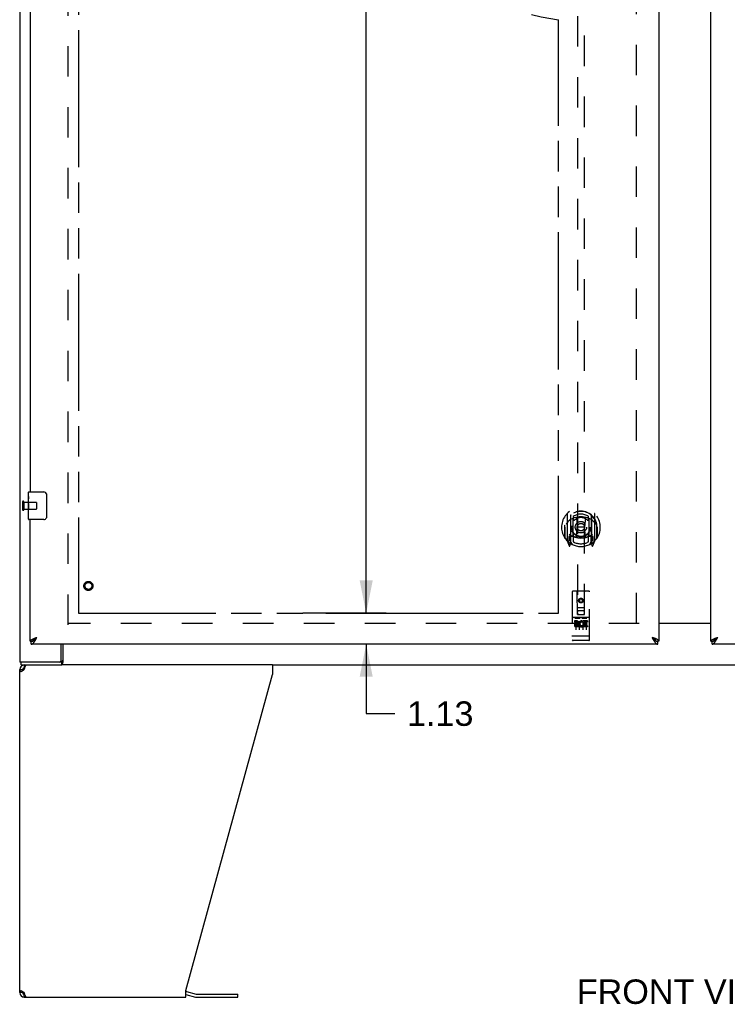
# Model space of a CAD drawing. Header units: inches. Extents: x 0 to 200, y 0 to 129.
# Tile 4 of 21: x 40 to 65, y 28 to 63. Entities that reach past the tile are written whole.
import ezdxf

# ---------------------------------------------------------------- set-up
doc = ezdxf.new("R2010")
doc.units = ezdxf.units.IN
doc.header["$LTSCALE"] = 11
doc.header["$MEASUREMENT"] = 0
doc.linetypes.add('HIDDEN', pattern=[0.2, 0.1, -0.1])
doc.linetypes.add('PHANTOM', pattern=[0.8, 0.45, -0.05, 0.1, -0.05, 0.1, -0.05])
doc.layers.get('0').update_dxf_attribs({"linetype": 'CONTINUOUS'})
for name, color, linetype in [('02___PRT_ALL_AXES', 7, 'CONTINUOUS'), ('AVAILABLE_DOOR_SPACE', 7, 'CONTINUOUS'), ('DEFAULT_2', 8, 'HIDDEN'), ('DIMENSIONS', 7, 'CONTINUOUS')]:
    doc.layers.add(name, color=color, linetype=linetype)
doc.styles.get("Standard").update_dxf_attribs({"font": 'arial.ttf'})
doc.dimstyles.new('DIMSTYLE_1', dxfattribs={"dimtxt": 0.882353, "dimasz": 1.176471, "dimexe": 0.09, "dimexo": 0.07, "dimgap": 0.0375, "dimtad": 0, "dimtih": 1, "dimtoh": 1, "dimzin": 4, "dimdsep": 46, "dimtxsty": 'Standard', "dimblk": '_FILLED', "dimblk1": '_FILLED', "dimblk2": '_FILLED', "dimcen": 0.09, "dimazin": 1, "dimtfac": 1, "dimtdec": 3, "dimtofl": 0, "dimtmove": 0, "dimatfit": 3, "dimldrblk": '_FILLED', "dimfxl": 0, "dimtolj": 1, "dimtzin": 4, "dimarcsym": 0})

# ---------------------------------------------------------------- blocks, each defined once
blk = doc.blocks.new('_FILLED')
at = {"color": 0, "linetype": 'ByBlock'}
blk.add_solid([(0, 0), (-1, 0.2), (-1, -0.2)], dxfattribs=at)
blk = doc.blocks.new('*D10')
at = {"layer": 'DIMENSIONS', "color": 2, "linetype": 'Continuous'}
for p, q in [((59.247, 77.25), (57.178, 77.25)), ((62.872, 77.25), (65.225, 77.25))]:
    blk.add_line(p, q, dxfattribs=at)
at = {"layer": 'DIMENSIONS', "color": 2, "linetype": 'Continuous', "xscale": 1.1764705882, "yscale": 1.1764705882, "zscale": 1.1764705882}
blk.add_blockref('_FILLED', (59.247, 77.25), dxfattribs=at)
at = {"layer": 'DIMENSIONS', "color": 2, "linetype": 'Continuous', "xscale": 1.1764705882, "yscale": 1.1764705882, "zscale": 1.1764705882, "rotation": 180}
blk.add_blockref('_FILLED', (62.872, 77.25), dxfattribs=at)
at = {"layer": 'DIMENSIONS', "color": 2, "linetype": 'Continuous', "insert": (56.737, 77.691), "char_height": 0.8824, "width": 2.39777, "attachment_point": 3, "line_spacing_factor": 0.9}
blk.add_mtext('3.63', dxfattribs=at)
blk = doc.blocks.new('*D11')
at = {"layer": 'DIMENSIONS', "color": 2, "linetype": 'Continuous'}
for p, q in [((53.37, 98.29), (48.791, 98.29)), ((52.311, 98.29), (52.311, 71.047)), ((52.311, 42.04), (52.311, 67.959)), ((50.852, 42.04), (53.37, 42.04))]:
    blk.add_line(p, q, dxfattribs=at)
at = {"layer": 'DIMENSIONS', "color": 2, "linetype": 'Continuous', "xscale": 1.1764705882, "yscale": 1.1764705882, "zscale": 1.1764705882}
for p, rotation in [((52.311, 98.29), 90), ((52.311, 42.04), 270)]:
    blk.add_blockref('_FILLED', p, dxfattribs=dict(at, rotation=rotation))
at = {"layer": 'DIMENSIONS', "color": 2, "linetype": 'Continuous', "insert": (52.311, 70.606), "char_height": 0.8824, "width": 3.08332, "attachment_point": 2, "line_spacing_factor": 0.9}
blk.add_mtext('56.25\\Ptyp.', dxfattribs=at)
blk = doc.blocks.new('*D12')
at = {"layer": 'DIMENSIONS', "color": 2, "linetype": 'Continuous'}
for p, q in [((52.311, 42.04), (52.311, 44.393)), ((50.852, 42.04), (53.37, 42.04)), ((52.311, 40.915), (52.311, 38.408)), ((52.311, 38.408), (53.341, 38.408))]:
    blk.add_line(p, q, dxfattribs=at)
at = {"layer": 'DIMENSIONS', "color": 2, "linetype": 'Continuous', "xscale": 1.1764705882, "yscale": 1.1764705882, "zscale": 1.1764705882}
for p, rotation in [((52.311, 42.04), 270), ((52.311, 40.915), 90)]:
    blk.add_blockref('_FILLED', p, dxfattribs=dict(at, rotation=rotation))
at = {"layer": 'DIMENSIONS', "color": 2, "linetype": 'Continuous', "insert": (53.782, 38.849), "char_height": 0.8824, "width": 2.39777, "attachment_point": 1, "line_spacing_factor": 0.9}
blk.add_mtext('1.13', dxfattribs=at)

msp = doc.modelspace()

# ---------------------------------------------------------------- linework, layer by layer
at = {"color": 3, "linetype": 'Continuous'}
for p, q in [((39.809, 100.061), (39.809, 40.269)), ((62.872, 99.311), (62.872, 41.019)), ((64.747, 41.019), (64.747, 99.311)), ((40.184, 69.665), (40.184, 46.415)), ((40.184, 41.019), (40.184, 45.415)), ((62.872, 41.68), (64.747, 41.68)), ((62.83, 40.915), (40.226, 40.915)), ((40.334, 41.125), (40.345, 41.129)), ((40.345, 41.129), (40.356, 41.133)), ((40.356, 41.133), (40.367, 41.138)), ((40.367, 41.138), (40.379, 41.142)), ((40.379, 41.142), (40.39, 41.146)), ((40.39, 41.146), (40.407, 41.153)), ((40.402, 41.107), (40.409, 41.119)), ((40.407, 41.153), (40.431, 41.161)), ((40.409, 41.119), (40.415, 41.131)), ((40.415, 41.131), (40.431, 41.161)), ((41.309, 40.331), (41.309, 40.915)), ((62.661, 41.148), (62.625, 41.161)), ((62.625, 41.161), (62.635, 41.143)), ((62.635, 41.143), (62.645, 41.125)), ((62.645, 41.125), (62.651, 41.113)), ((62.651, 41.113), (62.657, 41.101)), ((62.657, 41.101), (62.664, 41.09)), ((62.678, 41.142), (62.661, 41.148)), ((62.689, 41.138), (62.678, 41.142)), ((62.7, 41.133), (62.689, 41.138)), ((62.712, 41.129), (62.7, 41.133)), ((87.392, 40.915), (64.789, 40.915)), ((64.896, 41.125), (64.907, 41.129)), ((64.907, 41.129), (64.918, 41.133)), ((64.918, 41.133), (64.93, 41.138)), ((64.93, 41.138), (64.941, 41.142)), ((64.941, 41.142), (64.953, 41.146)), ((64.953, 41.146), (64.97, 41.153)), ((64.965, 41.107), (64.971, 41.119)), ((64.97, 41.153), (64.993, 41.161)), ((64.971, 41.119), (64.977, 41.131)), ((64.977, 41.131), (64.993, 41.161)), ((41.316, 40.269), (39.809, 40.269)), ((39.809, 28.331), (39.809, 39.998)), ((39.976, 39.998), (39.984, 40.024)), ((39.984, 40.024), (39.991, 40.05)), ((48.933, 40.165), (41.332, 40.165)), ((45.809, 28.414), (48.933, 39.824)), ((48.933, 40.165), (48.933, 39.824)), ((39.984, 28.305), (39.976, 28.331)), ((39.976, 28.165), (45.809, 28.165)), ((45.809, 28.165), (45.809, 28.414)), ((45.827, 28.367), (46.176, 28.274)), ((46.192, 28.272), (47.678, 28.272))]:
    msp.add_line(p, q, dxfattribs=at)
at = {"color": 7, "linetype": 'Continuous'}
for p, q in [((40.124, 46.254), (40.124, 46.4)), ((40.139, 46.415), (40.679, 46.415)), ((40.779, 46.315), (40.779, 45.515)), ((40.124, 45.996), (40.124, 46.03)), ((40.124, 45.799), (40.124, 45.831)), ((40.124, 45.43), (40.124, 45.569)), ((40.679, 45.415), (40.139, 45.415)), ((64.747, 41.665), (62.872, 41.665)), ((40.184, 41.019), (40.226, 41.019)), ((40.226, 40.915), (40.226, 41.019)), ((40.288, 41.035), (40.291, 41.036)), ((40.386, 41.132), (40.394, 41.138)), ((40.393, 41.12), (40.399, 41.127)), ((40.394, 41.138), (40.402, 41.143)), ((40.399, 41.127), (40.405, 41.134)), ((40.402, 41.143), (40.41, 41.148)), ((40.405, 41.134), (40.415, 41.144)), ((40.41, 41.148), (40.423, 41.156)), ((40.415, 41.144), (40.431, 41.161)), ((40.423, 41.156), (40.431, 41.161)), ((41.362, 40.915), (41.362, 40.262)), ((62.646, 41.148), (62.625, 41.161)), ((62.625, 41.161), (62.638, 41.147)), ((62.638, 41.147), (62.648, 41.137)), ((62.654, 41.143), (62.646, 41.148)), ((62.662, 41.138), (62.654, 41.143)), ((62.657, 41.127), (62.664, 41.12)), ((62.664, 41.12), (62.67, 41.113)), ((62.765, 41.036), (62.768, 41.035)), ((62.872, 41.019), (62.83, 41.019)), ((62.83, 40.915), (62.83, 41.019)), ((64.747, 41.019), (64.789, 41.019)), ((64.789, 40.915), (64.789, 41.019)), ((64.851, 41.035), (64.853, 41.036)), ((64.949, 41.132), (64.957, 41.138)), ((64.955, 41.12), (64.961, 41.127)), ((64.957, 41.138), (64.965, 41.143)), ((64.961, 41.127), (64.968, 41.134)), ((64.965, 41.143), (64.973, 41.148)), ((64.968, 41.134), (64.977, 41.144)), ((64.973, 41.148), (64.985, 41.156)), ((64.977, 41.144), (64.993, 41.161)), ((64.985, 41.156), (64.993, 41.161)), ((39.861, 40.165), (39.861, 40.269)), ((41.316, 40.269), (41.316, 40.165)), ((39.809, 39.998), (39.913, 39.998)), ((39.861, 40.165), (41.332, 40.165)), ((39.976, 40.165), (39.976, 40.061)), ((39.995, 40.061), (39.976, 40.061)), ((48.933, 40.165), (78.686, 40.165)), ((39.913, 28.331), (39.809, 28.331)), ((39.916, 28.359), (39.918, 28.369)), ((39.936, 28.284), (39.936, 28.357)), ((39.976, 28.269), (39.995, 28.269)), ((39.976, 28.165), (39.976, 28.269)), ((45.809, 28.264), (46.149, 28.173)), ((46.192, 28.168), (47.678, 28.168)), ((47.678, 28.168), (47.678, 28.272))]:
    msp.add_line(p, q, dxfattribs=at)
for points in [[(40.773, 46.351), (40.775, 46.345), (40.776, 46.34), (40.778, 46.334), (40.779, 46.327), (40.779, 46.321), (40.779, 46.315)], [(40.779, 45.515), (40.779, 45.509), (40.779, 45.502), (40.778, 45.496), (40.776, 45.49), (40.775, 45.484), (40.773, 45.479)], [(40.226, 41.019), (40.23, 41.019), (40.233, 41.019), (40.236, 41.019), (40.239, 41.02), (40.242, 41.02), (40.246, 41.02), (40.249, 41.021), (40.252, 41.022), (40.255, 41.022), (40.258, 41.023), (40.262, 41.024), (40.265, 41.025), (40.268, 41.026), (40.271, 41.027), (40.274, 41.028), (40.278, 41.03), (40.281, 41.031), (40.284, 41.033), (40.287, 41.034), (40.288, 41.035)], [(40.291, 41.036), (40.291, 41.037), (40.292, 41.04), (40.293, 41.043), (40.294, 41.045), (40.296, 41.048), (40.297, 41.051), (40.298, 41.053), (40.3, 41.056), (40.302, 41.058), (40.304, 41.061), (40.305, 41.064), (40.308, 41.066), (40.31, 41.069), (40.312, 41.072), (40.314, 41.074), (40.317, 41.077), (40.319, 41.08), (40.322, 41.082), (40.324, 41.085), (40.327, 41.087), (40.33, 41.09), (40.333, 41.093), (40.336, 41.095), (40.339, 41.098), (40.343, 41.101), (40.346, 41.103), (40.349, 41.106), (40.353, 41.109), (40.356, 41.111), (40.36, 41.114), (40.363, 41.117), (40.367, 41.119), (40.371, 41.122), (40.374, 41.124), (40.378, 41.127), (40.382, 41.13), (40.386, 41.132)], [(40.291, 41.036), (40.294, 41.037), (40.297, 41.039), (40.3, 41.041), (40.303, 41.043), (40.306, 41.045), (40.31, 41.047), (40.313, 41.049), (40.316, 41.051), (40.319, 41.053), (40.322, 41.056), (40.325, 41.058), (40.329, 41.061), (40.332, 41.063), (40.335, 41.066), (40.338, 41.068), (40.341, 41.071), (40.345, 41.074), (40.348, 41.076), (40.351, 41.079), (40.354, 41.082), (40.357, 41.085), (40.361, 41.088), (40.364, 41.091), (40.367, 41.094), (40.37, 41.097), (40.373, 41.1), (40.377, 41.104), (40.38, 41.107), (40.383, 41.11), (40.386, 41.113), (40.393, 41.12)], [(62.648, 41.137), (62.651, 41.134), (62.657, 41.127)], [(62.765, 41.036), (62.765, 41.037), (62.764, 41.04), (62.763, 41.043), (62.762, 41.045), (62.761, 41.048), (62.759, 41.051), (62.758, 41.053), (62.756, 41.056), (62.755, 41.058), (62.753, 41.061), (62.751, 41.064), (62.749, 41.066), (62.747, 41.069), (62.744, 41.072), (62.742, 41.074), (62.74, 41.077), (62.737, 41.08), (62.735, 41.082), (62.732, 41.085), (62.729, 41.087), (62.726, 41.09), (62.723, 41.093), (62.72, 41.095), (62.717, 41.098), (62.714, 41.101), (62.711, 41.103), (62.707, 41.106), (62.704, 41.109), (62.7, 41.111), (62.697, 41.114), (62.693, 41.117), (62.689, 41.119), (62.686, 41.122), (62.682, 41.124), (62.678, 41.127), (62.674, 41.13), (62.67, 41.132), (62.662, 41.138)], [(62.67, 41.113), (62.673, 41.11), (62.677, 41.107), (62.68, 41.104), (62.683, 41.1), (62.686, 41.097), (62.689, 41.094), (62.693, 41.091), (62.696, 41.088), (62.699, 41.085), (62.702, 41.082), (62.705, 41.079), (62.709, 41.076), (62.712, 41.074), (62.715, 41.071), (62.718, 41.068), (62.721, 41.066), (62.724, 41.063), (62.728, 41.061), (62.731, 41.058), (62.734, 41.056), (62.737, 41.053), (62.74, 41.051), (62.744, 41.049), (62.747, 41.047), (62.75, 41.045), (62.753, 41.043), (62.756, 41.041), (62.76, 41.039), (62.763, 41.037), (62.765, 41.036)], [(62.768, 41.035), (62.769, 41.034), (62.772, 41.033), (62.776, 41.031), (62.779, 41.03), (62.782, 41.028), (62.785, 41.027), (62.788, 41.026), (62.792, 41.025), (62.795, 41.024), (62.798, 41.023), (62.801, 41.022), (62.804, 41.022), (62.808, 41.021), (62.811, 41.02), (62.814, 41.02), (62.817, 41.02), (62.82, 41.019), (62.824, 41.019), (62.827, 41.019), (62.83, 41.019)], [(64.789, 41.019), (64.792, 41.019), (64.795, 41.019), (64.799, 41.019), (64.802, 41.02), (64.805, 41.02), (64.808, 41.02), (64.811, 41.021), (64.814, 41.022), (64.818, 41.022), (64.821, 41.023), (64.824, 41.024), (64.827, 41.025), (64.83, 41.026), (64.834, 41.027), (64.837, 41.028), (64.84, 41.03), (64.843, 41.031), (64.846, 41.033), (64.85, 41.034), (64.851, 41.035)], [(64.853, 41.036), (64.854, 41.037), (64.855, 41.04), (64.856, 41.043), (64.857, 41.045), (64.858, 41.048), (64.86, 41.051), (64.861, 41.053), (64.863, 41.056), (64.864, 41.058), (64.866, 41.061), (64.868, 41.064), (64.87, 41.066), (64.872, 41.069), (64.874, 41.072), (64.877, 41.074), (64.879, 41.077), (64.882, 41.08), (64.884, 41.082), (64.887, 41.085), (64.89, 41.087), (64.893, 41.09), (64.896, 41.093), (64.899, 41.095), (64.902, 41.098), (64.905, 41.101), (64.908, 41.103), (64.912, 41.106), (64.915, 41.109), (64.919, 41.111), (64.922, 41.114), (64.926, 41.117), (64.929, 41.119), (64.933, 41.122), (64.937, 41.124), (64.941, 41.127), (64.945, 41.13), (64.949, 41.132)], [(64.853, 41.036), (64.856, 41.037), (64.859, 41.039), (64.862, 41.041), (64.866, 41.043), (64.869, 41.045), (64.872, 41.047), (64.875, 41.049), (64.878, 41.051), (64.882, 41.053), (64.885, 41.056), (64.888, 41.058), (64.891, 41.061), (64.894, 41.063), (64.898, 41.066), (64.901, 41.068), (64.904, 41.071), (64.907, 41.074), (64.91, 41.076), (64.914, 41.079), (64.917, 41.082), (64.92, 41.085), (64.923, 41.088), (64.926, 41.091), (64.93, 41.094), (64.933, 41.097), (64.936, 41.1), (64.939, 41.104), (64.942, 41.107), (64.945, 41.11), (64.949, 41.113), (64.955, 41.12)], [(41.35, 40.226), (41.348, 40.216), (41.347, 40.21), (41.346, 40.205), (41.344, 40.2), (41.343, 40.195), (41.341, 40.191), (41.34, 40.186), (41.338, 40.182), (41.336, 40.179), (41.335, 40.176), (41.332, 40.173), (41.33, 40.171), (41.328, 40.169), (41.326, 40.167), (41.323, 40.166), (41.321, 40.165), (41.319, 40.165), (41.316, 40.165)], [(41.362, 40.262), (41.361, 40.259), (41.359, 40.257), (41.358, 40.254), (41.357, 40.25), (41.355, 40.245), (41.354, 40.241), (41.353, 40.236), (41.351, 40.231), (41.35, 40.226)], [(39.918, 39.961), (39.916, 39.971), (39.914, 39.985), (39.913, 39.998)], [(39.913, 28.331), (39.914, 28.345), (39.916, 28.359)]]:
    msp.add_lwpolyline(points, dxfattribs=at)
at = {"color": 3, "linetype": 'Continuous'}
for points in [[(40.184, 41.019), (40.184, 41.021), (40.185, 41.023), (40.185, 41.025), (40.186, 41.028), (40.186, 41.03), (40.187, 41.032), (40.188, 41.034), (40.189, 41.036), (40.19, 41.038), (40.191, 41.04), (40.193, 41.043), (40.194, 41.045), (40.196, 41.047), (40.198, 41.049), (40.2, 41.051), (40.202, 41.053), (40.204, 41.056), (40.207, 41.058), (40.209, 41.06), (40.212, 41.062), (40.215, 41.064), (40.217, 41.066), (40.22, 41.069), (40.224, 41.071), (40.227, 41.073), (40.23, 41.075), (40.234, 41.077), (40.237, 41.079), (40.241, 41.081), (40.245, 41.084), (40.249, 41.086), (40.253, 41.088), (40.257, 41.09), (40.261, 41.092), (40.265, 41.094), (40.27, 41.097), (40.274, 41.099), (40.279, 41.101), (40.283, 41.103), (40.288, 41.105)], [(40.226, 40.915), (40.23, 40.915), (40.233, 40.915), (40.236, 40.916), (40.239, 40.916), (40.242, 40.917), (40.246, 40.918), (40.249, 40.918), (40.252, 40.92), (40.255, 40.921), (40.258, 40.922), (40.262, 40.924), (40.265, 40.925), (40.268, 40.927), (40.271, 40.929), (40.274, 40.931), (40.278, 40.934), (40.281, 40.936), (40.284, 40.939), (40.287, 40.941), (40.29, 40.944), (40.294, 40.947), (40.297, 40.95), (40.3, 40.953), (40.303, 40.956), (40.306, 40.96), (40.31, 40.963), (40.313, 40.967), (40.316, 40.971), (40.319, 40.975), (40.322, 40.979), (40.325, 40.983), (40.329, 40.987), (40.332, 40.991), (40.335, 40.996), (40.338, 41), (40.341, 41.005), (40.345, 41.01), (40.348, 41.015)], [(40.288, 41.105), (40.293, 41.107), (40.298, 41.11), (40.303, 41.112), (40.308, 41.114), (40.313, 41.116), (40.318, 41.118), (40.323, 41.12), (40.329, 41.123), (40.334, 41.125)], [(40.348, 41.015), (40.351, 41.019), (40.354, 41.024), (40.357, 41.029), (40.361, 41.035), (40.364, 41.04), (40.367, 41.045), (40.37, 41.051), (40.373, 41.056), (40.377, 41.061), (40.38, 41.067), (40.383, 41.073), (40.386, 41.078), (40.389, 41.084), (40.393, 41.09), (40.396, 41.096), (40.402, 41.107)], [(62.664, 41.09), (62.667, 41.084), (62.67, 41.078), (62.673, 41.073), (62.677, 41.067), (62.68, 41.061), (62.683, 41.056), (62.686, 41.051), (62.689, 41.045), (62.693, 41.04), (62.696, 41.035), (62.699, 41.029), (62.702, 41.024), (62.705, 41.019)], [(62.705, 41.019), (62.709, 41.015), (62.712, 41.01), (62.715, 41.005), (62.718, 41), (62.721, 40.996), (62.724, 40.991), (62.728, 40.987), (62.731, 40.983), (62.734, 40.979), (62.737, 40.975), (62.74, 40.971), (62.744, 40.967), (62.747, 40.963), (62.75, 40.96), (62.753, 40.956), (62.756, 40.953), (62.76, 40.95), (62.763, 40.947), (62.766, 40.944), (62.769, 40.941), (62.772, 40.939), (62.776, 40.936), (62.779, 40.934), (62.782, 40.931), (62.785, 40.929), (62.788, 40.927), (62.792, 40.925), (62.795, 40.924), (62.798, 40.922), (62.801, 40.921), (62.804, 40.92), (62.808, 40.918), (62.811, 40.918), (62.814, 40.917), (62.817, 40.916), (62.82, 40.916), (62.824, 40.915), (62.827, 40.915), (62.83, 40.915)], [(62.768, 41.105), (62.764, 41.107), (62.759, 41.11), (62.754, 41.112), (62.749, 41.114), (62.744, 41.116), (62.738, 41.118), (62.733, 41.12), (62.728, 41.123), (62.722, 41.125), (62.712, 41.129)], [(62.872, 41.019), (62.872, 41.021), (62.872, 41.023), (62.871, 41.025), (62.871, 41.028), (62.87, 41.03), (62.869, 41.032), (62.869, 41.034), (62.867, 41.036), (62.866, 41.038), (62.865, 41.04), (62.864, 41.043), (62.862, 41.045), (62.86, 41.047), (62.858, 41.049), (62.856, 41.051), (62.854, 41.053), (62.852, 41.056), (62.85, 41.058), (62.847, 41.06), (62.845, 41.062), (62.842, 41.064), (62.839, 41.066), (62.836, 41.069), (62.833, 41.071), (62.83, 41.073), (62.826, 41.075), (62.823, 41.077), (62.819, 41.079), (62.816, 41.081), (62.812, 41.084), (62.808, 41.086), (62.804, 41.088), (62.8, 41.09), (62.796, 41.092), (62.791, 41.094), (62.787, 41.097), (62.782, 41.099), (62.778, 41.101), (62.773, 41.103), (62.768, 41.105)], [(64.747, 41.019), (64.747, 41.021), (64.747, 41.023), (64.748, 41.025), (64.748, 41.028), (64.749, 41.03), (64.749, 41.032), (64.75, 41.034), (64.751, 41.036), (64.753, 41.038), (64.754, 41.04), (64.755, 41.043), (64.757, 41.045), (64.759, 41.047), (64.76, 41.049), (64.762, 41.051), (64.765, 41.053), (64.767, 41.056), (64.769, 41.058), (64.772, 41.06), (64.774, 41.062), (64.777, 41.064), (64.78, 41.066), (64.783, 41.069), (64.786, 41.071), (64.789, 41.073), (64.793, 41.075), (64.796, 41.077), (64.8, 41.079), (64.803, 41.081), (64.807, 41.084), (64.811, 41.086), (64.815, 41.088), (64.819, 41.09), (64.823, 41.092), (64.828, 41.094), (64.832, 41.097), (64.836, 41.099), (64.841, 41.101), (64.846, 41.103), (64.85, 41.105)], [(64.789, 40.915), (64.792, 40.915), (64.795, 40.915), (64.799, 40.916), (64.802, 40.916), (64.805, 40.917), (64.808, 40.918), (64.811, 40.918), (64.814, 40.92), (64.818, 40.921), (64.821, 40.922), (64.824, 40.924), (64.827, 40.925), (64.83, 40.927), (64.834, 40.929), (64.837, 40.931), (64.84, 40.934), (64.843, 40.936), (64.846, 40.939), (64.85, 40.941), (64.853, 40.944), (64.856, 40.947), (64.859, 40.95), (64.862, 40.953), (64.866, 40.956), (64.869, 40.96), (64.872, 40.963), (64.875, 40.967), (64.878, 40.971), (64.882, 40.975), (64.885, 40.979), (64.888, 40.983), (64.891, 40.987), (64.894, 40.991), (64.898, 40.996), (64.901, 41), (64.904, 41.005), (64.907, 41.01), (64.91, 41.015)], [(64.85, 41.105), (64.855, 41.107), (64.86, 41.11), (64.865, 41.112), (64.87, 41.114), (64.875, 41.116), (64.88, 41.118), (64.886, 41.12), (64.891, 41.123), (64.896, 41.125)], [(64.91, 41.015), (64.914, 41.019), (64.917, 41.024), (64.92, 41.029), (64.923, 41.035), (64.926, 41.04), (64.93, 41.045), (64.933, 41.051), (64.936, 41.056), (64.939, 41.061), (64.942, 41.067), (64.945, 41.073), (64.949, 41.078), (64.952, 41.084), (64.955, 41.09), (64.958, 41.096), (64.965, 41.107)], [(41.333, 40.289), (41.332, 40.286), (41.331, 40.283), (41.33, 40.281), (41.328, 40.279), (41.327, 40.277), (41.326, 40.275), (41.325, 40.273), (41.323, 40.272), (41.322, 40.271), (41.321, 40.27), (41.319, 40.269), (41.318, 40.269), (41.316, 40.269)], [(41.362, 40.325), (41.36, 40.324), (41.358, 40.324), (41.356, 40.323), (41.354, 40.322), (41.352, 40.321), (41.35, 40.319), (41.348, 40.318), (41.346, 40.316), (41.345, 40.314), (41.344, 40.312), (41.342, 40.31), (41.341, 40.307), (41.34, 40.305), (41.338, 40.302), (41.337, 40.3), (41.336, 40.297), (41.335, 40.294), (41.333, 40.289)], [(39.858, 39.916), (39.844, 39.93), (39.832, 39.944), (39.822, 39.957), (39.815, 39.971), (39.811, 39.985), (39.809, 39.998)], [(39.933, 39.971), (39.912, 39.957), (39.893, 39.944), (39.875, 39.93), (39.858, 39.916)], [(39.976, 39.998), (39.954, 39.985), (39.933, 39.971)], [(39.991, 40.05), (39.999, 40.074), (40.006, 40.096), (40.014, 40.116), (40.022, 40.133), (40.029, 40.147), (40.037, 40.157), (40.044, 40.163), (40.052, 40.165)], [(39.809, 28.331), (39.811, 28.345), (39.815, 28.359), (39.822, 28.373), (39.832, 28.386), (39.844, 28.4), (39.858, 28.414)], [(39.858, 28.414), (39.875, 28.4), (39.893, 28.386), (39.912, 28.373)], [(39.912, 28.373), (39.933, 28.359), (39.954, 28.345), (39.976, 28.331)], [(39.999, 28.256), (39.991, 28.28), (39.984, 28.305)], [(40.052, 28.165), (40.044, 28.167), (40.037, 28.173), (40.029, 28.183), (40.022, 28.197), (40.014, 28.214), (40.006, 28.234), (39.999, 28.256)]]:
    msp.add_lwpolyline(points, dxfattribs=at)
at = {"color": 7, "linetype": 'Continuous'}
for centre, radius, start, end in [((40.139, 46.4), 0.015, 90, 180), ((40.679, 46.315), 0.1, 21.1999, 90), ((40.139, 45.43), 0.015, 180, 270), ((40.679, 45.515), 0.1, 270, 338.7946), ((39.976, 39.998), 0.0625, 90, 180), ((39.976, 28.331), 0.0625, 180, 270), ((46.192, 28.334), 0.167, 255, 270)]:
    msp.add_arc(centre, radius, start, end, dxfattribs=at)
at = {"color": 3, "linetype": 'Continuous'}
for centre, radius, start, end in [((41.246, 40.331), 0.0625, 270, 360), ((39.976, 39.998), 0.167, 90, 180), ((39.976, 28.331), 0.167, 180, 270), ((45.783, 28.206), 0.167, 75, 81.039), ((46.192, 28.334), 0.0625, 255, 270)]:
    msp.add_arc(centre, radius, start, end, dxfattribs=at)
at = {"layer": '02___PRT_ALL_AXES', "color": 7, "linetype": 'Continuous'}
for p, q in [((40.124, 46.254), (40.124, 46.4)), ((40.124, 45.996), (40.124, 46.253)), ((40.13, 46.198), (40.124, 46.198)), ((40.124, 46.03), (40.131, 46.03)), ((40.124, 45.43), (40.124, 45.994)), ((40.126, 45.967), (40.124, 45.967)), ((40.126, 45.969), (40.128, 45.947)), ((40.131, 46.03), (40.131, 46.166)), ((40.124, 45.835), (40.13, 45.835)), ((40.124, 45.799), (40.131, 45.799)), ((40.124, 45.737), (40.131, 45.737)), ((40.124, 45.569), (40.131, 45.569)), ((40.131, 45.569), (40.131, 45.799))]:
    msp.add_line(p, q, dxfattribs=at)
at = {"layer": '02___PRT_ALL_AXES', "color": 8, "linetype": 'HIDDEN'}
for p, q in [((39.956, 46.039), (39.956, 45.791)), ((39.956, 46.039), (40.403, 46.039)), ((39.956, 45.791), (40.403, 45.791)), ((59.915, 41.753), (59.823, 41.753)), ((59.823, 41.753), (59.823, 41.711)), ((59.915, 41.711), (59.823, 41.711)), ((59.919, 41.667), (59.873, 41.667)), ((59.915, 41.626), (59.886, 41.626)), ((60.135, 41.718), (60.122, 41.699)), ((60.132, 41.743), (60.135, 41.741)), ((60.291, 41.753), (60.135, 41.753)), ((60.135, 41.753), (60.135, 41.741)), ((60.135, 41.718), (60.135, 41.54)), ((60.291, 41.711), (60.178, 41.711)), ((60.178, 41.711), (60.178, 41.667)), ((60.27, 41.667), (60.178, 41.667)), ((60.27, 41.625), (60.178, 41.625)), ((60.178, 41.625), (60.178, 41.583)), ((60.27, 41.667), (60.27, 41.625)), ((60.291, 41.753), (60.291, 41.711)), ((59.979, 41.583), (59.886, 41.583)), ((59.979, 41.54), (59.886, 41.54)), ((59.979, 41.583), (59.979, 41.54)), ((60.111, 41.588), (60.128, 41.549)), ((60.291, 41.54), (60.135, 41.54)), ((60.291, 41.583), (60.178, 41.583)), ((60.291, 41.583), (60.291, 41.54)), ((59.842, 41.047), (59.777, 41.047)), ((60.092, 41.047), (60.027, 41.047)), ((60.342, 41.047), (60.277, 41.047))]:
    msp.add_line(p, q, dxfattribs=at)
at = {"layer": '02___PRT_ALL_AXES', "color": 7, "linetype": 'Continuous'}
for points in [[(40.124, 46.254), (40.125, 46.25), (40.125, 46.246), (40.126, 46.24), (40.127, 46.227)], [(40.127, 46.227), (40.128, 46.22), (40.129, 46.212), (40.13, 46.203)], [(40.124, 45.996), (40.125, 45.988), (40.125, 45.979), (40.126, 45.969)], [(40.128, 45.947), (40.129, 45.935), (40.13, 45.923), (40.13, 45.911), (40.131, 45.898), (40.131, 45.886), (40.131, 45.873), (40.131, 45.86), (40.131, 45.847), (40.13, 45.835), (40.13, 45.822), (40.129, 45.81)], [(40.13, 46.203), (40.13, 46.194), (40.131, 46.185), (40.131, 46.176), (40.131, 46.166)]]:
    msp.add_lwpolyline(points, dxfattribs=at)
at = {"layer": '02___PRT_ALL_AXES', "color": 8, "linetype": 'HIDDEN'}
for centre, radius in [((42.288, 43.019), 0.124), ((60.059, 42.492), 0.085)]:
    msp.add_circle(centre, radius, dxfattribs=at)
for centre, radius, start, end in [((59.886, 41.605), 0.0644, 102.2995, 270.0775), ((59.886, 41.605), 0.0219, 89.9011, 270), ((59.915, 41.69), 0.0635, 270, 90), ((59.915, 41.689), 0.0219, 280.307, 90), ((60.085, 41.647), 0.107, 64.2636, 293.4027), ((60.085, 41.647), 0.0639, 54.8895, 293.4026)]:
    msp.add_arc(centre, radius, start, end, dxfattribs=at)
at = {"layer": '02___PRT_ALL_AXES', "color": 7, "linetype": 'Continuous'}
msp.add_ellipse((40.387, 45.831), major_axis=(0.263, 0), ratio=0.432808, start_param=-3.141593, end_param=-2.961605, dxfattribs=at)
at = {"layer": 'AVAILABLE_DOOR_SPACE', "color": 4, "linetype": 'PHANTOM'}
for p, q in [((41.934, 98.29), (41.934, 42.04)), ((59.247, 42.04), (59.247, 63.464)), ((41.934, 42.04), (50.028, 42.04)), ((53.028, 42.041), (50.028, 42.041)), ((50.028, 42.041), (50.028, 42.04)), ((53.028, 42.04), (53.028, 42.041)), ((53.028, 42.04), (59.247, 42.04))]:
    msp.add_line(p, q, dxfattribs=at)
msp.add_arc((60.059, 70.165), 6.75, 180, 263.0865, dxfattribs=at)
at = {"layer": 'DEFAULT_2', "color": 8, "linetype": 'HIDDEN'}
for p, q in [((41.559, 41.613), (41.559, 98.717)), ((62.059, 41.665), (62.059, 98.665)), ((59.934, 67.994), (59.934, 41.992)), ((60.184, 41.992), (60.184, 67.994)), ((39.913, 46.057), (39.913, 45.773)), ((39.956, 46.057), (39.956, 45.773)), ((40.413, 46.029), (40.413, 45.801)), ((59.559, 45.62), (59.559, 44.653)), ((59.677, 45.566), (59.677, 44.55)), ((59.684, 45.566), (59.684, 44.563)), ((59.784, 45.527), (59.784, 45.424)), ((60.334, 45.424), (60.334, 45.527)), ((60.434, 45.566), (60.434, 44.563)), ((60.442, 45.566), (60.442, 44.55)), ((60.559, 44.653), (60.559, 45.62)), ((59.484, 45.208), (59.485, 45.211)), ((59.484, 44.75), (59.484, 45.208)), ((59.777, 44.818), (59.777, 45.449)), ((59.897, 45.476), (59.927, 45.136)), ((60.222, 45.476), (60.192, 45.136)), ((60.342, 45.449), (60.342, 44.818)), ((60.634, 44.75), (60.634, 45.208)), ((59.477, 45.136), (59.492, 45.136)), ((59.477, 45.136), (59.477, 44.748)), ((59.677, 44.807), (59.617, 44.807)), ((59.617, 44.807), (59.617, 44.657)), ((59.777, 44.808), (59.704, 44.808)), ((59.773, 44.815), (59.707, 44.815)), ((59.784, 44.863), (59.784, 44.61)), ((59.896, 44.792), (59.927, 45.136)), ((60.192, 45.136), (59.927, 45.136)), ((60.223, 44.792), (60.192, 45.136)), ((60.334, 44.61), (60.334, 44.863)), ((60.414, 44.808), (60.342, 44.808)), ((60.412, 44.815), (60.346, 44.815)), ((60.502, 44.807), (60.442, 44.807)), ((60.502, 44.657), (60.502, 44.807)), ((60.642, 45.136), (60.627, 45.136)), ((60.642, 45.136), (60.642, 44.748)), ((59.564, 44.642), (59.634, 44.467)), ((59.617, 44.657), (59.677, 44.657)), ((59.655, 44.736), (59.625, 44.69)), ((59.629, 44.682), (59.684, 44.682)), ((59.655, 44.572), (59.66, 44.569)), ((59.663, 44.47), (59.677, 44.55)), ((59.754, 44.513), (59.684, 44.622)), ((59.687, 44.795), (59.687, 44.588)), ((60.434, 44.622), (60.364, 44.513)), ((60.432, 44.588), (60.432, 44.795)), ((60.434, 44.682), (60.489, 44.682)), ((60.442, 44.657), (60.502, 44.657)), ((60.442, 44.55), (60.456, 44.47)), ((60.463, 44.571), (60.463, 44.572)), ((60.463, 44.572), (60.463, 44.572)), ((60.463, 44.572), (60.463, 44.572)), ((60.494, 44.69), (60.464, 44.736)), ((60.485, 44.467), (60.555, 44.642)), ((59.747, 42.802), (59.747, 41.077)), ((60.342, 42.832), (59.777, 42.832)), ((59.933, 41.992), (59.929, 42.802)), ((60.186, 41.992), (60.189, 42.802)), ((60.372, 41.077), (60.372, 42.802)), ((60.059, 42.565), (59.997, 42.529)), ((59.997, 42.529), (60.007, 42.523)), ((59.997, 42.529), (59.997, 42.457)), ((59.997, 42.457), (60.007, 42.462)), ((59.997, 42.457), (60.059, 42.421)), ((60.059, 42.553), (60.007, 42.523)), ((60.007, 42.523), (60.007, 42.462)), ((60.007, 42.462), (60.059, 42.432)), ((60.122, 42.529), (60.059, 42.565)), ((60.059, 42.565), (60.059, 42.553)), ((60.112, 42.523), (60.059, 42.553)), ((60.059, 42.432), (60.112, 42.462)), ((60.059, 42.421), (60.122, 42.457)), ((60.059, 42.421), (60.059, 42.432)), ((60.122, 42.529), (60.112, 42.523)), ((60.112, 42.462), (60.112, 42.523)), ((60.122, 42.457), (60.112, 42.462)), ((60.122, 42.457), (60.122, 42.529)), ((59.932, 42.242), (60.187, 42.242)), ((59.933, 41.992), (59.934, 41.992)), ((59.934, 41.992), (60.184, 41.992)), ((60.144, 42.117), (59.974, 42.117)), ((60.184, 41.992), (60.186, 41.992)), ((62.163, 41.665), (41.559, 41.665)), ((60.342, 41.875), (59.777, 41.875)), ((59.848, 41.859), (60.02, 41.859)), ((59.872, 41.745), (59.872, 41.439)), ((59.997, 41.745), (59.997, 41.439)), ((60.098, 41.859), (60.27, 41.859)), ((60.122, 41.745), (60.122, 41.439)), ((60.247, 41.745), (60.247, 41.439)), ((59.765, 41.206), (59.764, 41.206)), ((59.766, 41.206), (59.765, 41.206)), ((59.765, 41.206), (59.765, 41.206)), ((59.767, 41.206), (59.766, 41.206)), ((59.768, 41.206), (59.767, 41.206)), ((59.769, 41.206), (59.768, 41.206)), ((59.77, 41.206), (59.769, 41.206)), ((59.769, 41.206), (59.769, 41.206)), ((59.771, 41.206), (59.77, 41.206)), ((59.772, 41.205), (59.771, 41.206)), ((59.773, 41.205), (59.772, 41.205)), ((59.774, 41.205), (59.773, 41.205)), ((59.775, 41.205), (59.774, 41.205)), ((59.774, 41.205), (59.774, 41.205)), ((59.776, 41.205), (59.775, 41.205)), ((59.777, 41.205), (59.776, 41.205)), ((60.342, 41.205), (59.777, 41.205)), ((60.027, 41.047), (59.842, 41.047)), ((60.277, 41.047), (60.092, 41.047)), ((60.342, 41.205), (60.343, 41.205)), ((60.343, 41.205), (60.344, 41.205)), ((60.344, 41.205), (60.345, 41.205)), ((60.345, 41.205), (60.346, 41.205)), ((60.346, 41.205), (60.347, 41.205)), ((60.347, 41.205), (60.348, 41.206)), ((60.347, 41.205), (60.347, 41.205)), ((60.348, 41.206), (60.349, 41.206)), ((60.349, 41.206), (60.35, 41.206)), ((60.35, 41.206), (60.351, 41.206)), ((60.351, 41.206), (60.352, 41.206)), ((60.351, 41.206), (60.351, 41.206)), ((60.352, 41.206), (60.353, 41.206)), ((60.353, 41.206), (60.354, 41.206)), ((60.354, 41.206), (60.355, 41.206)), ((60.355, 41.206), (60.356, 41.206)), ((60.355, 41.206), (60.355, 41.206))]:
    msp.add_line(p, q, dxfattribs=at)
for points in [[(59.871, 45.493), (59.877, 45.495), (59.882, 45.496), (59.888, 45.497), (59.893, 45.499), (59.899, 45.5), (59.904, 45.501), (59.909, 45.503), (59.915, 45.504), (59.92, 45.505), (59.926, 45.506), (59.931, 45.507), (59.937, 45.508), (59.942, 45.509), (59.948, 45.51), (59.953, 45.511), (59.959, 45.512), (59.965, 45.512), (59.97, 45.513), (59.976, 45.514), (59.981, 45.514), (59.987, 45.515), (59.992, 45.516), (59.998, 45.516), (60.004, 45.517), (60.009, 45.517), (60.015, 45.517), (60.02, 45.518), (60.026, 45.518), (60.031, 45.518), (60.037, 45.519), (60.043, 45.519), (60.048, 45.519), (60.054, 45.519), (60.059, 45.519), (60.065, 45.519), (60.071, 45.519), (60.076, 45.519), (60.082, 45.519), (60.087, 45.518), (60.093, 45.518), (60.099, 45.518), (60.104, 45.517), (60.11, 45.517), (60.115, 45.517), (60.121, 45.516), (60.126, 45.516), (60.132, 45.515), (60.138, 45.514), (60.143, 45.514), (60.149, 45.513), (60.154, 45.512), (60.16, 45.512), (60.165, 45.511), (60.171, 45.51), (60.176, 45.509), (60.182, 45.508), (60.187, 45.507), (60.193, 45.506), (60.198, 45.505), (60.204, 45.504), (60.209, 45.503), (60.215, 45.501), (60.22, 45.5), (60.226, 45.499), (60.231, 45.497), (60.237, 45.496), (60.242, 45.495), (60.247, 45.493)], [(59.605, 45.351), (59.604, 45.35), (59.602, 45.349), (59.601, 45.347), (59.599, 45.346), (59.597, 45.344), (59.596, 45.343), (59.594, 45.341), (59.592, 45.339), (59.59, 45.338), (59.589, 45.336), (59.587, 45.334), (59.585, 45.332), (59.583, 45.33), (59.581, 45.327), (59.579, 45.325), (59.577, 45.323), (59.575, 45.32), (59.573, 45.318), (59.571, 45.315), (59.569, 45.312), (59.567, 45.31), (59.564, 45.307), (59.562, 45.304), (59.56, 45.3), (59.557, 45.297), (59.555, 45.294), (59.552, 45.29), (59.55, 45.286), (59.547, 45.282), (59.544, 45.278), (59.542, 45.274), (59.539, 45.27), (59.536, 45.265), (59.533, 45.26), (59.53, 45.255), (59.527, 45.25)], [(60.592, 45.25), (60.589, 45.255), (60.586, 45.26), (60.583, 45.265), (60.58, 45.27), (60.577, 45.274), (60.574, 45.278), (60.572, 45.282), (60.569, 45.286), (60.567, 45.29), (60.564, 45.293), (60.562, 45.297), (60.559, 45.3), (60.557, 45.303), (60.555, 45.307), (60.552, 45.31), (60.55, 45.312), (60.548, 45.315), (60.546, 45.318), (60.544, 45.32), (60.542, 45.323), (60.54, 45.325), (60.538, 45.327), (60.536, 45.33), (60.534, 45.332), (60.532, 45.334), (60.53, 45.336), (60.528, 45.338), (60.527, 45.339), (60.525, 45.341), (60.523, 45.343), (60.522, 45.344), (60.52, 45.346), (60.518, 45.347), (60.517, 45.349), (60.515, 45.35), (60.514, 45.351)], [(59.842, 41.858), (59.842, 41.858), (59.842, 41.858), (59.842, 41.858), (59.842, 41.858), (59.842, 41.858), (59.842, 41.858), (59.843, 41.858), (59.843, 41.859), (59.843, 41.859), (59.843, 41.859), (59.843, 41.859), (59.843, 41.859), (59.843, 41.859), (59.843, 41.859), (59.843, 41.859), (59.844, 41.859), (59.844, 41.859), (59.844, 41.859), (59.844, 41.859), (59.844, 41.859), (59.844, 41.859), (59.844, 41.859), (59.844, 41.859), (59.845, 41.859), (59.845, 41.859), (59.845, 41.859), (59.845, 41.859), (59.845, 41.859), (59.845, 41.859), (59.846, 41.859), (59.846, 41.859), (59.846, 41.859), (59.846, 41.859), (59.846, 41.859), (59.846, 41.859), (59.847, 41.859), (59.847, 41.859), (59.847, 41.859), (59.847, 41.859), (59.847, 41.859), (59.847, 41.859), (59.848, 41.859), (59.848, 41.859), (59.848, 41.859), (59.848, 41.859)], [(60.02, 41.859), (60.021, 41.859), (60.021, 41.859), (60.021, 41.859), (60.021, 41.859), (60.021, 41.859), (60.022, 41.859), (60.022, 41.859), (60.022, 41.859), (60.022, 41.859), (60.022, 41.859), (60.022, 41.859), (60.023, 41.859), (60.023, 41.859), (60.023, 41.859), (60.023, 41.859), (60.023, 41.859), (60.023, 41.859), (60.024, 41.859), (60.024, 41.859), (60.024, 41.859), (60.024, 41.859), (60.024, 41.859), (60.024, 41.859), (60.025, 41.859), (60.025, 41.859), (60.025, 41.859), (60.025, 41.859), (60.025, 41.859), (60.025, 41.859), (60.025, 41.859), (60.025, 41.859), (60.026, 41.859), (60.026, 41.859), (60.026, 41.859), (60.026, 41.859), (60.026, 41.859), (60.026, 41.859), (60.026, 41.859), (60.026, 41.858), (60.026, 41.858), (60.026, 41.858), (60.027, 41.858), (60.027, 41.858), (60.027, 41.858), (60.027, 41.858), (60.027, 41.858)], [(60.092, 41.858), (60.092, 41.858), (60.092, 41.858), (60.092, 41.858), (60.092, 41.858), (60.092, 41.858), (60.092, 41.858), (60.093, 41.858), (60.093, 41.859), (60.093, 41.859), (60.093, 41.859), (60.093, 41.859), (60.093, 41.859), (60.093, 41.859), (60.093, 41.859), (60.093, 41.859), (60.094, 41.859), (60.094, 41.859), (60.094, 41.859), (60.094, 41.859), (60.094, 41.859), (60.094, 41.859), (60.094, 41.859), (60.094, 41.859), (60.095, 41.859), (60.095, 41.859), (60.095, 41.859), (60.095, 41.859), (60.095, 41.859), (60.095, 41.859), (60.096, 41.859), (60.096, 41.859), (60.096, 41.859), (60.096, 41.859), (60.096, 41.859), (60.096, 41.859), (60.097, 41.859), (60.097, 41.859), (60.097, 41.859), (60.097, 41.859), (60.097, 41.859), (60.097, 41.859), (60.098, 41.859), (60.098, 41.859), (60.098, 41.859), (60.098, 41.859)], [(60.27, 41.859), (60.271, 41.859), (60.271, 41.859), (60.271, 41.859), (60.271, 41.859), (60.271, 41.859), (60.272, 41.859), (60.272, 41.859), (60.272, 41.859), (60.272, 41.859), (60.272, 41.859), (60.272, 41.859), (60.273, 41.859), (60.273, 41.859), (60.273, 41.859), (60.273, 41.859), (60.273, 41.859), (60.273, 41.859), (60.274, 41.859), (60.274, 41.859), (60.274, 41.859), (60.274, 41.859), (60.274, 41.859), (60.274, 41.859), (60.275, 41.859), (60.275, 41.859), (60.275, 41.859), (60.275, 41.859), (60.275, 41.859), (60.275, 41.859), (60.275, 41.859), (60.275, 41.859), (60.276, 41.859), (60.276, 41.859), (60.276, 41.859), (60.276, 41.859), (60.276, 41.859), (60.276, 41.859), (60.276, 41.859), (60.276, 41.858), (60.276, 41.858), (60.276, 41.858), (60.277, 41.858), (60.277, 41.858), (60.277, 41.858), (60.277, 41.858), (60.277, 41.858)], [(59.764, 41.206), (59.763, 41.206), (59.763, 41.206), (59.762, 41.206), (59.762, 41.206), (59.762, 41.206), (59.761, 41.206), (59.761, 41.207), (59.761, 41.207), (59.76, 41.207), (59.76, 41.207), (59.76, 41.207), (59.759, 41.207), (59.759, 41.207), (59.759, 41.207), (59.758, 41.207), (59.758, 41.207), (59.758, 41.207), (59.757, 41.207), (59.757, 41.207), (59.757, 41.207), (59.756, 41.207), (59.756, 41.207), (59.756, 41.208), (59.755, 41.208), (59.755, 41.208), (59.755, 41.208), (59.755, 41.208), (59.754, 41.208), (59.754, 41.208), (59.754, 41.208), (59.753, 41.208), (59.753, 41.208), (59.753, 41.208), (59.753, 41.208), (59.752, 41.209), (59.752, 41.209), (59.752, 41.209), (59.752, 41.209), (59.752, 41.209), (59.751, 41.209), (59.751, 41.209), (59.751, 41.209), (59.751, 41.209), (59.75, 41.209), (59.75, 41.209), (59.75, 41.209), (59.75, 41.21), (59.75, 41.21), (59.75, 41.21), (59.749, 41.21), (59.749, 41.21), (59.749, 41.21), (59.749, 41.21), (59.749, 41.21), (59.749, 41.21), (59.748, 41.21), (59.748, 41.211), (59.748, 41.211), (59.748, 41.211), (59.748, 41.211), (59.748, 41.211), (59.748, 41.211), (59.748, 41.211), (59.748, 41.211), (59.748, 41.211), (59.747, 41.211), (59.747, 41.212), (59.747, 41.212), (59.747, 41.212), (59.747, 41.212), (59.747, 41.212), (59.747, 41.212), (59.747, 41.212), (59.747, 41.212), (59.747, 41.212), (59.747, 41.212), (59.747, 41.213), (59.747, 41.213), (59.747, 41.213)], [(60.356, 41.206), (60.356, 41.206), (60.357, 41.206), (60.357, 41.206), (60.358, 41.206), (60.358, 41.207), (60.358, 41.207), (60.359, 41.207), (60.359, 41.207), (60.359, 41.207), (60.36, 41.207), (60.36, 41.207), (60.36, 41.207), (60.361, 41.207), (60.361, 41.207), (60.361, 41.207), (60.362, 41.207), (60.362, 41.207), (60.362, 41.207), (60.363, 41.207), (60.363, 41.207), (60.363, 41.208), (60.363, 41.208), (60.364, 41.208), (60.364, 41.208), (60.364, 41.208), (60.365, 41.208), (60.365, 41.208), (60.365, 41.208), (60.365, 41.208), (60.366, 41.208), (60.366, 41.208), (60.366, 41.208), (60.366, 41.209), (60.367, 41.209), (60.367, 41.209), (60.367, 41.209), (60.367, 41.209), (60.368, 41.209), (60.368, 41.209), (60.368, 41.209), (60.368, 41.209), (60.368, 41.209), (60.369, 41.209), (60.369, 41.209), (60.369, 41.21), (60.369, 41.21), (60.369, 41.21), (60.369, 41.21), (60.37, 41.21), (60.37, 41.21), (60.37, 41.21), (60.37, 41.21), (60.37, 41.21), (60.37, 41.21), (60.371, 41.211), (60.371, 41.211), (60.371, 41.211), (60.371, 41.211), (60.371, 41.211), (60.371, 41.211), (60.371, 41.211), (60.371, 41.211), (60.371, 41.211), (60.371, 41.211), (60.372, 41.212), (60.372, 41.212), (60.372, 41.212), (60.372, 41.212), (60.372, 41.212), (60.372, 41.212), (60.372, 41.212), (60.372, 41.212), (60.372, 41.212), (60.372, 41.212), (60.372, 41.213), (60.372, 41.213), (60.372, 41.213)]]:
    msp.add_lwpolyline(points, dxfattribs=at)
for centre, radius in [((60.059, 45.143), 0.35), ((60.059, 45.143), 0.335), ((60.059, 45.143), 0.205), ((60.059, 45.143), 0.133), ((42.288, 43.019), 0.164), ((42.288, 43.019), 0.124), ((60.059, 42.492), 0.0845)]:
    msp.add_circle(centre, radius, dxfattribs=at)
for centre, radius, start, end in [((39.935, 46.057), 0.0215, 0, 180), ((40.403, 46.029), 0.01, 0, 90), ((39.935, 45.773), 0.0215, 180, 360), ((40.403, 45.801), 0.01, 270, 360), ((60.059, 45.136), 0.7, 305.5126, 234.4874), ((60.059, 45.134), 0.583, 0.2464, 179.7536), ((60.059, 45.133), 0.58, 7.6622, 172.3378), ((59.574, 45.62), 0.015, 135.0748, 180), ((60.059, 44.819), 0.7, 49.529, 130.471), ((59.692, 45.566), 0.015, 130.3587, 180), ((59.704, 45.566), 0.02, 129.3378, 179.9984), ((60.059, 45.133), 0.48, 55.0461, 124.9539), ((60.414, 45.566), 0.02, 0, 50.6594), ((60.427, 45.566), 0.015, 0, 49.6413), ((60.544, 45.62), 0.015, 0, 44.9252), ((59.504, 45.208), 0.02, 172.3378, 180), ((59.792, 45.449), 0.015, 112.9863, 180), ((59.814, 45.424), 0.03, 180, 311.1261), ((60.059, 45.143), 0.343, 48.8739, 131.1261), ((59.877, 45.474), 0.02, 5.0796, 105.5752), ((60.242, 45.474), 0.02, 74.4248, 174.9204), ((60.304, 45.424), 0.03, 228.8739, 360), ((60.327, 45.449), 0.015, 0, 67.0137), ((60.614, 45.208), 0.02, 0, 7.6622), ((60.059, 45.449), 0.7, 233.2319, 306.7681), ((59.496, 44.837), 0.188, 327.3208, 360), ((59.704, 44.788), 0.02, 90, 180), ((59.707, 44.795), 0.02, 90, 180), ((59.773, 44.795), 0.02, 66.536, 90), ((59.792, 44.818), 0.015, 180, 247.0137), ((60.059, 45.456), 0.7, 246.536, 293.464), ((59.814, 44.863), 0.03, 48.8739, 180), ((60.059, 45.143), 0.343, 228.8739, 311.1261), ((60.304, 44.863), 0.03, 0, 131.1261), ((60.327, 44.818), 0.015, 292.9863, 360), ((60.346, 44.795), 0.02, 90, 113.464), ((60.412, 44.795), 0.02, 0, 90), ((60.414, 44.788), 0.02, 0, 90), ((60.622, 44.837), 0.188, 180, 212.6792), ((59.504, 44.75), 0.02, 180, 215.2961), ((60.059, 45.143), 0.7, 215.2961, 324.7039), ((59.574, 44.653), 0.015, 180, 224.9252), ((59.629, 44.687), 0.005, 147.3208, 270), ((59.648, 44.472), 0.015, 201.8041, 350), ((59.664, 44.583), 0.02, 234.4874, 360), ((59.667, 44.588), 0.02, 234.7457, 360), ((59.704, 44.563), 0.02, 180, 238.5295), ((60.059, 45.143), 0.6, 242.7204, 297.2796), ((59.876, 44.794), 0.02, 254.3869, 354.9204), ((60.242, 44.794), 0.02, 185.0796, 285.6131), ((60.414, 44.563), 0.02, 301.4688, 359.9992), ((60.452, 44.588), 0.02, 180, 305.2543), ((60.454, 44.583), 0.02, 180, 305.5126), ((60.471, 44.472), 0.015, 190, 338.1959), ((60.489, 44.687), 0.005, 270, 32.6792), ((60.544, 44.653), 0.015, 315.0748, 360), ((60.614, 44.75), 0.02, 324.7039, 360), ((59.777, 42.802), 0.03, 90, 180), ((59.899, 42.802), 0.03, 0, 90), ((60.219, 42.802), 0.03, 90, 180), ((60.342, 42.802), 0.03, 0, 90), ((59.974, 42.077), 0.04, 90, 180), ((59.974, 42.032), 0.04, 180, 270), ((60.144, 42.077), 0.04, 0, 90), ((60.144, 42.032), 0.04, 270, 360), ((59.777, 41.905), 0.03, 180, 270), ((60.342, 41.905), 0.03, 270, 360), ((59.777, 41.077), 0.03, 180, 270), ((60.342, 41.077), 0.03, 270, 360)]:
    msp.add_arc(centre, radius, start, end, dxfattribs=at)

# ---------------------------------------------------------------- texts
at = {"layer": 'DIMENSIONS', "color": 2, "linetype": 'Continuous', "insert": (63.777, 28.808), "char_height": 0.8824, "width": 7.72141, "attachment_point": 2, "line_spacing_factor": 0.9}
msp.add_mtext('FRONT VIEW', dxfattribs=at)

# ---------------------------------------------------------------- dimensions: what is measured, and where the dimension line sits
at = {"layer": 'DIMENSIONS', "color": 2, "linetype": 'Continuous'}
dim = msp.add_linear_dim(base=(52.311, 42.04), p1=(48.721, 98.29), p2=(50.782, 42.04), angle=270, text='<>\\Ptyp.', dimstyle='DIMSTYLE_1', dxfattribs=at)
dim.commit()
dim.dimension.update_dxf_attribs({"geometry": '*D11', "text_midpoint": (52.311, 69.503), "dimtype": 160})
dim = msp.add_linear_dim(base=(62.871925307, 77.249763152), p1=(59.246925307, 98.289865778), p2=(62.871925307, 41.038865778), dimstyle='DIMSTYLE_1', dxfattribs=at)
dim.commit()
dim.dimension.update_dxf_attribs({"geometry": '*D10', "text_midpoint": (55.536914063, 77.244841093), "dimtype": 160})
dim = msp.add_linear_dim(base=(52.311202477, 40.914865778), p1=(50.781704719, 42.039865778), p2=(62.809925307, 40.914865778), angle=270, dimstyle='DIMSTYLE_1', dxfattribs=at)
dim.commit()
dim.dimension.update_dxf_attribs({"geometry": '*D12', "text_midpoint": (55.018893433, 38.402903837), "dimtype": 160})

doc.saveas('drawing.dxf')
